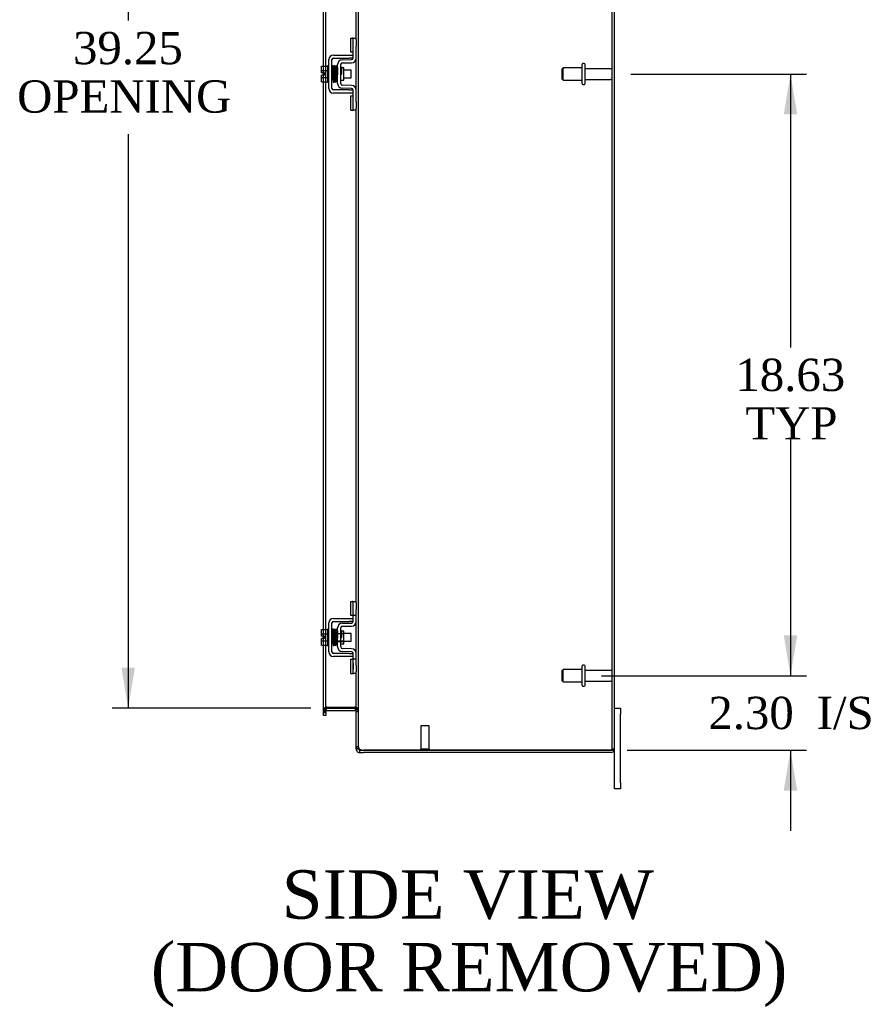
# Model space of a CAD drawing. Header units: inches. Extents: x 20 to 235, y 8 to 159.
# Tile 5 of 9: x 136 to 163, y 45 to 75. Entities that reach past the tile are written whole.
import ezdxf
from ezdxf.enums import TextEntityAlignment as Align

# ---------------------------------------------------------------- set-up
doc = ezdxf.new("R2010")
doc.units = ezdxf.units.IN
doc.header["$MEASUREMENT"] = 0
for name, color, linetype in [('COM42667', 7, 'CONTINUOUS'), ('COM42780', 7, 'CONTINUOUS'), ('COM48447', 7, 'CONTINUOUS'), ('DEFAULT', 7, 'CONTINUOUS'), ('FET07710', 7, 'CONTINUOUS'), ('SCC19011', 7, 'CONTINUOUS'), ('SPR20265', 7, 'CONTINUOUS'), ('STD21878', 7, 'CONTINUOUS'), ('STD26094', 7, 'CONTINUOUS'), ('WAF25035', 7, 'CONTINUOUS')]:
    doc.layers.add(name, color=color, linetype=linetype)
doc.styles.add('SEACAD_TIMES_NEW_ROMAN', font='times.ttf')

# ---------------------------------------------------------------- blocks, each defined once
blk = doc.blocks.new('GDIMGGROUP5')
at = {"layer": 'DEFAULT', "linetype": 'Continuous'}
for points in [[(160.448, 56.209), (160.032, 56.209), (160.24, 54.959)], [(160.448, 51.406), (160.24, 52.656), (160.032, 51.406)]]:
    blk.add_hatch(color=136, dxfattribs=at).paths.add_polyline_path(points)
at = {"layer": 'DEFAULT', "color": 136, "linetype": 'Continuous'}
for p, q in [((160.24, 57.459), (160.24, 54.959)), ((154.388, 54.959), (160.74, 54.959)), ((155.189, 52.656), (160.74, 52.656)), ((160.24, 52.656), (160.24, 50.156))]:
    blk.add_line(p, q, dxfattribs=at)
at = {"layer": 'DEFAULT', "color": 136, "linetype": 'Continuous', "style": 'SEACAD_TIMES_NEW_ROMAN'}
for s, p in [('2.30', (157.698, 54.308)), ('I/S', (161.052, 54.308))]:
    blk.add_text(s, height=1, dxfattribs=at).set_placement(p, align=Align.TOP_LEFT)
blk = doc.blocks.new('GDIMGGROUP6')
at = {"layer": 'DEFAULT', "linetype": 'Continuous'}
for points in [[(160.448, 72.334), (160.24, 73.584), (160.032, 72.334)], [(160.448, 56.209), (160.032, 56.209), (160.24, 54.959)]]:
    blk.add_hatch(color=136, dxfattribs=at).paths.add_polyline_path(points)
at = {"layer": 'DEFAULT', "color": 136, "linetype": 'Continuous'}
for p, q in [((155.297, 73.584), (160.74, 73.584)), ((160.24, 73.584), (160.24, 65.122)), ((160.24, 62.272), (160.24, 54.959)), ((154.388, 54.959), (160.74, 54.959))]:
    blk.add_line(p, q, dxfattribs=at)
at = {"layer": 'DEFAULT', "color": 136, "linetype": 'Continuous', "style": 'SEACAD_TIMES_NEW_ROMAN'}
for s, p in [('18.63', (158.534, 64.772)), ('TYP', (158.842, 63.272))]:
    blk.add_text(s, height=1, dxfattribs=at).set_placement(p, align=Align.TOP_LEFT)
blk = doc.blocks.new('GDIMGGROUP20')
at = {"layer": 'DEFAULT', "linetype": 'Continuous'}
for points in [[(139.533, 91.959), (139.95, 91.959), (139.742, 93.209)], [(139.533, 55.209), (139.742, 53.959), (139.95, 55.209)]]:
    blk.add_hatch(color=136, dxfattribs=at).paths.add_polyline_path(points)
at = {"layer": 'DEFAULT', "color": 136, "linetype": 'Continuous'}
for p, q in [((145.392, 93.209), (139.242, 93.209)), ((139.742, 93.209), (139.742, 75.239)), ((139.742, 71.725), (139.742, 53.959)), ((145.392, 53.959), (139.242, 53.959))]:
    blk.add_line(p, q, dxfattribs=at)
at = {"layer": 'DEFAULT', "color": 136, "linetype": 'Continuous', "style": 'SEACAD_TIMES_NEW_ROMAN'}
for s, p in [('39.25', (138.036, 74.889)), ('OPENING ', (136.306, 73.389))]:
    blk.add_text(s, height=1, dxfattribs=at).set_placement(p, align=Align.TOP_LEFT)

msp = doc.modelspace()

# ---------------------------------------------------------------- linework, layer by layer
at = {"layer": 'COM42667', "color": 7}
for p, q in [((146.095, 74.173), (146.577, 74.173)), ((146.095, 74.078), (146.577, 74.078)), ((146.577, 74.173), (146.702, 74.173)), ((146.702, 74.078), (146.577, 74.078)), ((145.952, 73.138), (145.952, 74.03)), ((146.047, 73.138), (146.047, 74.03)), ((146.577, 73.09), (146.095, 73.09)), ((146.577, 72.995), (146.095, 72.995)), ((146.577, 73.09), (146.702, 73.09)), ((146.702, 72.995), (146.577, 72.995)), ((146.095, 56.735), (146.577, 56.735)), ((146.577, 56.735), (146.702, 56.735)), ((145.952, 55.7), (145.952, 56.592)), ((146.047, 55.7), (146.047, 56.592)), ((146.095, 56.64), (146.577, 56.64)), ((146.702, 56.64), (146.577, 56.64)), ((146.577, 55.652), (146.095, 55.652)), ((146.577, 55.557), (146.095, 55.557)), ((146.577, 55.652), (146.702, 55.652)), ((146.702, 55.557), (146.577, 55.557))]:
    msp.add_line(p, q, dxfattribs=at)
for centre, radius, start, end in [((146.095, 74.03), 0.143, 90, 180), ((146.095, 74.03), 0.048, 90, 180), ((146.095, 73.138), 0.143, 180, 270), ((146.095, 73.138), 0.048, 180, 270), ((146.095, 56.592), 0.143, 90, 180), ((146.095, 56.592), 0.048, 90, 180), ((146.095, 55.7), 0.143, 180, 270), ((146.095, 55.7), 0.048, 180, 270)]:
    msp.add_arc(centre, radius, start, end, dxfattribs=at)
at = {"layer": 'COM42780', "color": 7}
for p, q in [((146.638, 74.262), (146.638, 74.699)), ((146.638, 74.699), (146.688, 74.699)), ((146.702, 74.699), (146.688, 74.699)), ((146.702, 74.449), (146.702, 74.699)), ((146.702, 74.699), (146.797, 74.699)), ((146.702, 74.077), (146.702, 74.449)), ((146.797, 74.653), (146.797, 74.449)), ((146.797, 74.077), (146.797, 74.449)), ((146.688, 74.262), (146.638, 74.262)), ((146.688, 74.262), (146.702, 74.262)), ((146.225, 73.287), (146.225, 73.881)), ((146.32, 73.287), (146.32, 73.881)), ((146.415, 73.779), (146.349, 73.779)), ((146.366, 74.024), (146.655, 74.029)), ((146.367, 73.929), (146.657, 73.934)), ((146.415, 73.389), (146.415, 73.779)), ((146.32, 73.389), (146.415, 73.389)), ((146.657, 73.234), (146.367, 73.239)), ((146.655, 73.139), (146.366, 73.144)), ((146.638, 72.469), (146.638, 72.906)), ((146.638, 72.906), (146.688, 72.906)), ((146.702, 72.906), (146.688, 72.906)), ((146.702, 72.719), (146.702, 73.091)), ((146.797, 72.719), (146.797, 73.091)), ((146.702, 72.469), (146.702, 72.719)), ((146.797, 72.719), (146.797, 72.515)), ((146.638, 72.469), (146.688, 72.469)), ((146.688, 72.469), (146.702, 72.469)), ((146.797, 72.469), (146.702, 72.469)), ((146.638, 56.824), (146.638, 57.261)), ((146.638, 57.261), (146.688, 57.261)), ((146.702, 57.261), (146.688, 57.261)), ((146.702, 57.011), (146.702, 57.261)), ((146.702, 57.261), (146.797, 57.261)), ((146.702, 56.639), (146.702, 57.011)), ((146.705, 56.824), (146.705, 57.261)), ((146.797, 57.215), (146.797, 57.011)), ((146.797, 56.639), (146.797, 57.011)), ((146.688, 56.824), (146.638, 56.824)), ((146.688, 56.824), (146.702, 56.824)), ((146.797, 56.824), (146.702, 56.824)), ((146.225, 55.849), (146.225, 56.443)), ((146.32, 55.849), (146.32, 56.443)), ((146.366, 56.586), (146.655, 56.591)), ((146.367, 56.491), (146.657, 56.496)), ((146.225, 56.271), (146.415, 56.271)), ((146.415, 56.253), (146.225, 56.253)), ((146.349, 56.341), (146.32, 56.341)), ((146.415, 56.341), (146.349, 56.341)), ((146.415, 55.951), (146.415, 56.341)), ((146.225, 56.04), (146.415, 56.04)), ((146.225, 56.021), (146.415, 56.021)), ((146.32, 55.951), (146.415, 55.951)), ((146.657, 55.796), (146.367, 55.801)), ((146.655, 55.701), (146.366, 55.706)), ((146.702, 55.281), (146.702, 55.653)), ((146.797, 55.281), (146.797, 55.653)), ((146.638, 55.031), (146.638, 55.468)), ((146.638, 55.468), (146.688, 55.468)), ((146.702, 55.468), (146.688, 55.468)), ((146.797, 55.468), (146.702, 55.468)), ((146.703, 55.336), (146.702, 55.336)), ((146.703, 55.306), (146.702, 55.306)), ((146.702, 55.031), (146.702, 55.281)), ((146.703, 55.227), (146.702, 55.227)), ((146.703, 55.221), (146.702, 55.221)), ((146.703, 55.196), (146.702, 55.196)), ((146.703, 55.336), (146.703, 55.221)), ((146.703, 55.221), (146.703, 55.196)), ((146.703, 55.196), (146.703, 55.163)), ((146.705, 55.031), (146.705, 55.468)), ((146.797, 55.281), (146.797, 55.077)), ((146.638, 55.031), (146.688, 55.031)), ((146.688, 55.031), (146.702, 55.031)), ((146.703, 55.163), (146.702, 55.163)), ((146.797, 55.031), (146.702, 55.031))]:
    msp.add_line(p, q, dxfattribs=at)
for centre, radius, start, end in [((146.654, 74.077), 0.048, 271, 0), ((146.654, 74.077), 0.143, 271, 0), ((146.368, 73.881), 0.143, 91, 180), ((146.368, 73.881), 0.048, 91, 180), ((146.368, 73.287), 0.143, 180, 269), ((146.368, 73.287), 0.048, 180, 269), ((146.654, 73.091), 0.143, 0, 89), ((146.654, 73.091), 0.048, 0, 89), ((146.368, 56.443), 0.143, 91, 180), ((146.368, 56.443), 0.048, 91, 180), ((146.654, 56.639), 0.048, 271, 0), ((146.654, 56.639), 0.143, 271, 0), ((146.368, 55.849), 0.143, 180, 269), ((146.368, 55.849), 0.048, 180, 269), ((146.654, 55.653), 0.143, 0, 89), ((146.654, 55.653), 0.048, 0, 89)]:
    msp.add_arc(centre, radius, start, end, dxfattribs=at)
at = {"layer": 'COM48447', "color": 7}
for p, q in [((146.869, 52.761), (146.869, 94.407)), ((154.725, 52.692), (154.725, 94.476)), ((154.797, 52.692), (154.797, 94.476)), ((146.797, 74.653), (146.797, 89.953)), ((145.784, 73.825), (145.784, 77.577)), ((145.856, 73.825), (145.856, 77.562)), ((146.797, 73.091), (146.797, 74.077)), ((145.784, 73.618), (145.784, 73.825)), ((145.856, 73.343), (145.856, 73.825)), ((145.784, 73.55), (145.784, 73.618)), ((145.784, 73.343), (145.784, 73.55)), ((145.784, 56.387), (145.784, 73.343)), ((145.856, 56.387), (145.856, 73.343)), ((146.797, 57.215), (146.797, 72.515)), ((145.784, 56.18), (145.784, 56.387)), ((145.856, 55.905), (145.856, 56.387)), ((146.797, 55.653), (146.797, 56.639)), ((145.784, 56.112), (145.784, 56.18)), ((145.784, 55.905), (145.784, 56.112)), ((145.784, 53.864), (145.784, 55.905)), ((145.856, 53.864), (145.856, 55.905)), ((146.797, 52.761), (146.797, 55.077)), ((145.88, 53.984), (145.856, 53.984)), ((145.862, 53.936), (145.856, 53.953)), ((145.892, 53.984), (145.88, 53.984)), ((145.892, 53.984), (146.761, 53.984)), ((145.892, 53.959), (146.761, 53.959)), ((146.771, 53.984), (146.761, 53.984)), ((146.771, 53.984), (146.791, 53.984)), ((146.771, 53.886), (146.789, 53.948)), ((146.789, 53.948), (146.791, 53.955)), ((145.856, 53.899), (145.784, 53.899)), ((145.784, 53.824), (145.784, 53.864)), ((145.856, 53.851), (145.784, 53.851)), ((145.784, 53.8), (145.784, 53.824)), ((145.784, 53.824), (145.856, 53.824)), ((145.784, 53.729), (145.784, 53.8)), ((145.856, 53.729), (145.784, 53.729)), ((145.856, 53.824), (145.856, 53.864)), ((145.856, 53.824), (145.856, 53.8)), ((145.856, 53.8), (145.856, 53.729)), ((145.88, 53.885), (145.862, 53.936)), ((145.892, 53.887), (146.761, 53.887)), ((146.797, 53.91), (146.869, 53.91)), ((146.797, 53.851), (146.869, 53.851)), ((146.869, 52.761), (146.797, 52.761)), ((146.797, 52.692), (146.797, 52.761)), ((146.869, 52.761), (146.875, 52.729)), ((146.869, 52.761), (146.869, 52.692)), ((146.869, 52.692), (146.797, 52.692)), ((146.875, 52.673), (146.869, 52.692)), ((146.905, 52.656), (146.905, 52.584)), ((146.905, 52.656), (147.023, 52.656)), ((146.905, 52.584), (147.023, 52.584)), ((147.023, 52.656), (154.689, 52.656)), ((154.689, 52.656), (147.023, 52.656)), ((154.689, 52.584), (147.023, 52.584)), ((154.689, 52.656), (154.791, 52.656)), ((154.791, 52.656), (154.689, 52.656)), ((154.725, 52.692), (154.797, 52.692))]:
    msp.add_line(p, q, dxfattribs=at)
for centre, radius, start, end in [((145.892, 53.851), 0.108, 109.782, 180), ((146.045, 53.892), 0.189, 150.8133, 177.7601), ((145.892, 53.851), 0.108, 103.0174, 109.7821), ((145.892, 53.851), 0.108, 90, 103.0174), ((146.761, 53.851), 0.108, 73.7796, 90), ((146.655, 53.902), 0.142, 3.3442, 35.3106), ((146.761, 53.851), 0.108, 0, 73.7796), ((145.892, 53.851), 0.036, 109.7821, 179.9999), ((145.892, 53.851), 0.036, 90, 109.7821), ((146.761, 53.851), 0.036, 73.7796, 90), ((146.761, 53.851), 0.036, 0.0001, 73.7795), ((146.845, 52.765), 0.0479, 184.8578, 230.2027), ((146.966, 52.761), 0.0967, 199.5275, 231.0208), ((146.906, 52.692), 0.109, 180.0913, 212.5518), ((146.905, 52.692), 0.108, 212.6431, 270), ((146.905, 52.692), 0.036, 212.6431, 270), ((147.023, 52.906), 0.25, 241.8454, 270), ((154.689, 52.692), 0.036, 270, 0), ((154.689, 52.692), 0.108, 270, 340.5288), ((154.689, 52.692), 0.108, 340.5288, 360)]:
    msp.add_arc(centre, radius, start, end, dxfattribs=at)
for major_axis, start_param in [((-0.036, 0), 1.570796), ((-0.108, 0), 2.801756)]:
    msp.add_ellipse((154.689, 52.692), major_axis=major_axis, ratio=0.997813, start_param=start_param, end_param=3.141593, dxfattribs=at)
for points, knots in [([(145.856, 53.984), (145.845, 53.977), (145.835, 53.97), (145.818, 53.956), (145.81, 53.949), (145.797, 53.935), (145.792, 53.928), (145.786, 53.914), (145.784, 53.906), (145.784, 53.899)], [0, 0, 0, 0, 0.25, 0.25, 0.5, 0.5, 0.75, 0.75, 1, 1, 1, 1]), ([(146.869, 53.91), (146.869, 53.916), (146.867, 53.922), (146.86, 53.935), (146.854, 53.941), (146.841, 53.953), (146.832, 53.959), (146.813, 53.972), (146.802, 53.978), (146.791, 53.984)], [0, 0, 0, 0, 0.25, 0.25, 0.5, 0.5, 0.75, 0.75, 1, 1, 1, 1]), ([(146.814, 52.729), (146.815, 52.728), (146.818, 52.725), (146.821, 52.722), (146.825, 52.719), (146.83, 52.716), (146.835, 52.713), (146.84, 52.711), (146.845, 52.708), (146.853, 52.704), (146.863, 52.7), (146.875, 52.695), (146.886, 52.692), (146.895, 52.689), (146.902, 52.687), (146.905, 52.686)], [0, 0, 0, 0, 0.058508, 0.117588, 0.177234, 0.23744, 0.298196, 0.359495, 0.421327, 0.483683, 0.609872, 0.738031, 0.824554, 0.911887, 1, 1, 1, 1])]:
    msp.add_open_spline(points, degree=3, knots=knots, dxfattribs=at)
at = {"layer": 'FET07710', "color": 7}
for p, q in [((154.797, 53.959), (154.984, 53.959)), ((154.984, 53.959), (154.984, 53.772)), ((154.984, 51.647), (154.984, 53.772)), ((154.797, 51.647), (154.797, 52.692)), ((154.797, 51.459), (154.797, 51.647)), ((154.984, 51.647), (154.984, 51.459)), ((154.984, 51.459), (154.797, 51.459))]:
    msp.add_line(p, q, dxfattribs=at)
at = {"layer": 'SCC19011', "color": 7}
for p, q in [((145.726, 73.825), (145.907, 73.825)), ((145.726, 73.693), (145.726, 73.825)), ((145.726, 73.693), (145.907, 73.693)), ((145.726, 73.618), (145.726, 73.693)), ((145.821, 73.618), (145.726, 73.618)), ((145.726, 73.475), (145.726, 73.55)), ((145.821, 73.55), (145.726, 73.55)), ((145.726, 73.475), (145.907, 73.475)), ((145.726, 73.343), (145.726, 73.475)), ((145.821, 73.55), (145.821, 73.618)), ((146.07, 73.706), (146.047, 73.706)), ((146.047, 73.462), (146.078, 73.462)), ((146.12, 73.706), (146.105, 73.706)), ((146.113, 73.462), (146.129, 73.462)), ((146.17, 73.706), (146.155, 73.706)), ((146.164, 73.462), (146.179, 73.462)), ((146.219, 73.706), (146.205, 73.706)), ((146.214, 73.462), (146.225, 73.462)), ((146.639, 73.706), (146.415, 73.706)), ((146.415, 73.462), (146.639, 73.462)), ((146.639, 73.462), (146.639, 73.706)), ((145.726, 73.343), (145.907, 73.343)), ((145.726, 56.387), (145.907, 56.387)), ((145.726, 56.255), (145.726, 56.387)), ((145.726, 56.255), (145.907, 56.255)), ((145.726, 56.18), (145.726, 56.255)), ((145.821, 56.18), (145.726, 56.18)), ((145.726, 56.037), (145.726, 56.112)), ((145.821, 56.112), (145.726, 56.112)), ((145.821, 56.112), (145.821, 56.18)), ((146.07, 56.268), (146.047, 56.268)), ((146.12, 56.268), (146.105, 56.268)), ((146.17, 56.268), (146.155, 56.268)), ((146.219, 56.268), (146.205, 56.268)), ((146.639, 56.268), (146.415, 56.268)), ((146.639, 56.024), (146.639, 56.268)), ((145.726, 56.037), (145.907, 56.037)), ((145.726, 55.905), (145.726, 56.037)), ((145.726, 55.905), (145.907, 55.905)), ((146.047, 56.024), (146.078, 56.024)), ((146.113, 56.024), (146.129, 56.024)), ((146.164, 56.024), (146.179, 56.024)), ((146.214, 56.024), (146.225, 56.024)), ((146.415, 56.024), (146.639, 56.024))]:
    msp.add_line(p, q, dxfattribs=at)
at = {"layer": 'SPR20265', "color": 7}
for p, q in [((146.324, 73.584), (146.359, 73.584)), ((146.324, 56.146), (146.359, 56.146))]:
    msp.add_line(p, q, dxfattribs=at)
for centre, radius, start, end in [((151.028, 73.405), 4.985, 175.1825, 176.5376), ((146.179, 73.809), 0.0181, 0.2962, 180.6354), ((150.997, 73.406), 4.919, 179.5796, 179.9446), ((151.028, 55.967), 4.985, 175.1825, 176.5376), ((146.179, 56.371), 0.0181, 0.2962, 180.6354), ((150.997, 55.968), 4.919, 179.5796, 179.9446)]:
    msp.add_arc(centre, radius, start, end, dxfattribs=at)
for centre, major_axis, start_param, end_param in [((146.06, 73.412), (0.0175, 0), 0, 2.474646), ((146.06, 73.412), (0.0175, 0), 3.808539, 6.283185), ((146.06, 55.974), (-0.0175, 0), 0.666946, 5.616239)]:
    msp.add_ellipse(centre, major_axis=major_axis, ratio=0.707107, start_param=start_param, end_param=end_param, dxfattribs=at)
for points, knots in [([(146.096, 73.825), (146.096, 73.826), (146.096, 73.827), (146.096, 73.83), (146.095, 73.833), (146.093, 73.835), (146.091, 73.838), (146.088, 73.84), (146.085, 73.841), (146.08, 73.842), (146.074, 73.842), (146.067, 73.838), (146.061, 73.83), (146.06, 73.824), (146.06, 73.82)], [0, 0, 0, 0, 0.03948, 0.078027, 0.11705, 0.157795, 0.20119, 0.247813, 0.297965, 0.351797, 0.472995, 0.624898, 0.803476, 1, 1, 1, 1]), ([(146.062, 73.821), (146.062, 73.821), (146.063, 73.82), (146.065, 73.801), (146.067, 73.766), (146.069, 73.725), (146.071, 73.684), (146.072, 73.646), (146.073, 73.613), (146.074, 73.586), (146.075, 73.56), (146.076, 73.53), (146.077, 73.495), (146.079, 73.455), (146.08, 73.414), (146.082, 73.378), (146.085, 73.35), (146.086, 73.347), (146.087, 73.346)], [0.0402294, 0.0402294, 0.0402294, 0.0402294, 0.0962651, 0.1836152, 0.2619538, 0.3312786, 0.3915016, 0.442594, 0.4845239, 0.5172899, 0.5463931, 0.5841023, 0.6308517, 0.6866387, 0.7514677, 0.8253147, 0.9081399, 0.9951321, 0.9951321, 0.9951321, 0.9951321]), ([(146.121, 73.349), (146.121, 73.35), (146.119, 73.354), (146.117, 73.38), (146.115, 73.416), (146.114, 73.456), (146.112, 73.495), (146.111, 73.53), (146.11, 73.56), (146.109, 73.586), (146.108, 73.613), (146.107, 73.646), (146.106, 73.685), (146.104, 73.727), (146.102, 73.769), (146.1, 73.805), (146.098, 73.826), (146.097, 73.827), (146.096, 73.827)], [0.007956, 0.007956, 0.007956, 0.007956, 0.0902869, 0.171964, 0.2449933, 0.3092617, 0.364675, 0.4111808, 0.4487353, 0.4777397, 0.5104186, 0.5522907, 0.6034131, 0.6638342, 0.7336337, 0.8128446, 0.9016052, 0.9648764, 0.9648764, 0.9648764, 0.9648764]), ([(146.111, 73.82), (146.11, 73.817), (146.109, 73.804), (146.106, 73.772), (146.105, 73.742), (146.104, 73.725), (146.104, 73.723)], [0.0980811, 0.0980811, 0.0980811, 0.0980811, 0.1865995, 0.265558, 0.3350739, 0.3442741, 0.3442741, 0.3442741, 0.3442741]), ([(146.149, 73.809), (146.148, 73.815), (146.147, 73.822), (146.14, 73.83), (146.135, 73.833), (146.13, 73.834), (146.126, 73.834), (146.123, 73.833), (146.119, 73.831), (146.116, 73.828), (146.114, 73.824), (146.113, 73.82), (146.112, 73.818), (146.112, 73.816)], [0, 0, 0, 0, 0.337377, 0.476585, 0.593946, 0.643993, 0.690857, 0.738213, 0.787078, 0.837877, 0.890521, 0.944659, 1, 1, 1, 1]), ([(146.113, 73.812), (146.114, 73.804), (146.116, 73.791), (146.118, 73.742), (146.121, 73.676), (146.124, 73.598), (146.126, 73.531), (146.128, 73.48), (146.129, 73.444), (146.131, 73.413), (146.132, 73.388), (146.134, 73.368), (146.135, 73.361), (146.135, 73.357)], [0, 0, 0, 0, 0.114294, 0.231558, 0.351881, 0.475184, 0.601502, 0.666038, 0.73132, 0.797347, 0.864154, 0.931706, 1, 1, 1, 1]), ([(146.17, 73.36), (146.169, 73.366), (146.168, 73.379), (146.165, 73.426), (146.162, 73.49), (146.16, 73.567), (146.157, 73.635), (146.156, 73.686), (146.154, 73.722), (146.153, 73.755), (146.151, 73.781), (146.15, 73.802), (146.149, 73.81), (146.148, 73.814)], [0, 0, 0, 0, 0.112746, 0.228925, 0.348457, 0.471495, 0.597916, 0.662714, 0.728399, 0.794948, 0.862394, 0.930748, 1, 1, 1, 1]), ([(146.162, 73.811), (146.161, 73.809), (146.159, 73.804), (146.157, 73.776), (146.155, 73.745), (146.154, 73.725), (146.154, 73.719)], [0, 0, 0, 0, 0.0919668, 0.1748964, 0.2488402, 0.2783531, 0.2783531, 0.2783531, 0.2783531]), ([(146.162, 73.807), (146.163, 73.806), (146.164, 73.803), (146.166, 73.776), (146.168, 73.742), (146.17, 73.704), (146.171, 73.666), (146.172, 73.633), (146.173, 73.605), (146.174, 73.581), (146.175, 73.555), (146.176, 73.525), (146.178, 73.489), (146.179, 73.45), (146.181, 73.412), (146.183, 73.379), (146.185, 73.361), (146.187, 73.36), (146.187, 73.36)], [0.0030122, 0.0030122, 0.0030122, 0.0030122, 0.091022, 0.173244, 0.246649, 0.3111806, 0.366841, 0.4136386, 0.4515377, 0.480786, 0.5130298, 0.5545547, 0.6053918, 0.6655607, 0.7350558, 0.813926, 0.9022499, 0.9590084, 0.9590084, 0.9590084, 0.9590084]), ([(146.221, 73.367), (146.221, 73.367), (146.22, 73.368), (146.218, 73.384), (146.216, 73.415), (146.214, 73.452), (146.213, 73.49), (146.211, 73.525), (146.21, 73.555), (146.209, 73.581), (146.208, 73.605), (146.207, 73.633), (146.206, 73.667), (146.205, 73.704), (146.203, 73.743), (146.201, 73.778), (146.199, 73.806), (146.197, 73.809), (146.196, 73.811)], [0.0480093, 0.0480093, 0.0480093, 0.0480093, 0.0949166, 0.1813907, 0.2591689, 0.3281055, 0.3880809, 0.4389475, 0.4806068, 0.513005, 0.5424172, 0.5805587, 0.6277127, 0.6838883, 0.749147, 0.8235602, 0.9071555, 1, 1, 1, 1]), ([(146.225, 73.819), (146.223, 73.818), (146.22, 73.817), (146.214, 73.812), (146.211, 73.805), (146.209, 73.794), (146.207, 73.769), (146.205, 73.738), (146.204, 73.718), (146.204, 73.714)], [0.5124949, 0.5124949, 0.5124949, 0.5124949, 0.5179414, 0.5252825, 0.5427797, 0.5635197, 0.6073984, 0.6548465, 0.6651182, 0.6651182, 0.6651182, 0.6651182]), ([(146.215, 73.788), (146.215, 73.788), (146.215, 73.787), (146.216, 73.776), (146.217, 73.752), (146.219, 73.712), (146.221, 73.671), (146.222, 73.63), (146.224, 73.591), (146.225, 73.566), (146.225, 73.557)], [0.5353084, 0.5353084, 0.5353084, 0.5353084, 0.5442341, 0.5647196, 0.6085363, 0.6562102, 0.6837797, 0.7157656, 0.752175, 0.7726485, 0.7726485, 0.7726485, 0.7726485]), ([(146.347, 73.786), (146.347, 73.787), (146.346, 73.79), (146.345, 73.794), (146.343, 73.798), (146.339, 73.8), (146.336, 73.802), (146.331, 73.804), (146.326, 73.803), (146.322, 73.802), (146.32, 73.801)], [0, 0, 0, 0, 0.0589773, 0.1211115, 0.1849679, 0.2490189, 0.31194, 0.3728411, 0.4898099, 0.5959107, 0.5959107, 0.5959107, 0.5959107]), ([(146.359, 73.584), (146.359, 73.599), (146.357, 73.625), (146.356, 73.666), (146.354, 73.702), (146.352, 73.734), (146.351, 73.76), (146.349, 73.778), (146.348, 73.788), (146.347, 73.788), (146.346, 73.788)], [0, 0, 0, 0, 0.1236932, 0.2477957, 0.3722334, 0.4970307, 0.6222178, 0.7477992, 0.8737106, 0.9604174, 0.9604174, 0.9604174, 0.9604174]), ([(146.172, 73.354), (146.173, 73.357), (146.175, 73.37), (146.177, 73.403), (146.178, 73.433), (146.179, 73.449), (146.179, 73.452)], [0.09883, 0.09883, 0.09883, 0.09883, 0.1878535, 0.2672072, 0.3370622, 0.3488919, 0.3488919, 0.3488919, 0.3488919]), ([(146.32, 73.681), (146.32, 73.676), (146.321, 73.658), (146.322, 73.625), (146.324, 73.599), (146.324, 73.584)], [0.6947964, 0.6947964, 0.6947964, 0.6947964, 0.7496304, 0.874808, 1, 1, 1, 1]), ([(146.086, 73.347), (146.086, 73.346), (146.087, 73.343), (146.088, 73.339), (146.09, 73.336), (146.094, 73.332), (146.101, 73.33), (146.108, 73.33), (146.114, 73.332), (146.119, 73.337), (146.122, 73.343), (146.122, 73.346), (146.122, 73.348)], [0, 0, 0, 0, 0.065589, 0.134096, 0.204, 0.273642, 0.405923, 0.527776, 0.652215, 0.775569, 0.89228, 1, 1, 1, 1]), ([(146.122, 73.346), (146.123, 73.349), (146.124, 73.354), (146.126, 73.385), (146.128, 73.418), (146.129, 73.44), (146.129, 73.447)], [0, 0, 0, 0, 0.0928449, 0.1764674, 0.250932, 0.2834425, 0.2834425, 0.2834425, 0.2834425]), ([(146.135, 73.362), (146.135, 73.356), (146.136, 73.35), (146.143, 73.342), (146.149, 73.339), (146.153, 73.338), (146.157, 73.338), (146.161, 73.339), (146.164, 73.341), (146.167, 73.344), (146.169, 73.348), (146.171, 73.352), (146.171, 73.354), (146.171, 73.356)], [0, 0, 0, 0, 0.324319, 0.462115, 0.581304, 0.633213, 0.682431, 0.732423, 0.783847, 0.836789, 0.89085, 0.94542, 1, 1, 1, 1]), ([(146.187, 73.363), (146.187, 73.362), (146.187, 73.361), (146.188, 73.358), (146.189, 73.355), (146.19, 73.352), (146.192, 73.35), (146.195, 73.348), (146.198, 73.347), (146.203, 73.346), (146.209, 73.346), (146.216, 73.35), (146.222, 73.359), (146.223, 73.365), (146.223, 73.369)], [0, 0, 0, 0, 0.039675, 0.078069, 0.116606, 0.156607, 0.199119, 0.244855, 0.294249, 0.347558, 0.468612, 0.621309, 0.801496, 1, 1, 1, 1]), ([(146.223, 73.365), (146.223, 73.368), (146.224, 73.372), (146.225, 73.38), (146.225, 73.384)], [0, 0, 0, 0, 0.03059774, 0.0478168, 0.0478168, 0.0478168, 0.0478168]), ([(146.321, 73.374), (146.321, 73.375), (146.323, 73.38), (146.324, 73.384), (146.324, 73.388)], [0.53898294, 0.53898294, 0.53898294, 0.53898294, 0.54759814, 0.56763313, 0.56763313, 0.56763313, 0.56763313]), ([(146.096, 56.387), (146.096, 56.388), (146.096, 56.389), (146.096, 56.392), (146.095, 56.395), (146.093, 56.397), (146.091, 56.4), (146.088, 56.402), (146.085, 56.403), (146.08, 56.404), (146.074, 56.404), (146.067, 56.4), (146.061, 56.392), (146.06, 56.386), (146.06, 56.382)], [0, 0, 0, 0, 0.03948, 0.078027, 0.11705, 0.157795, 0.20119, 0.247813, 0.297965, 0.351797, 0.472995, 0.624898, 0.803476, 1, 1, 1, 1]), ([(146.121, 55.911), (146.121, 55.912), (146.119, 55.916), (146.117, 55.942), (146.115, 55.978), (146.114, 56.018), (146.112, 56.057), (146.111, 56.092), (146.11, 56.122), (146.109, 56.148), (146.108, 56.175), (146.107, 56.208), (146.106, 56.247), (146.104, 56.289), (146.102, 56.331), (146.1, 56.367), (146.098, 56.388), (146.097, 56.389), (146.096, 56.389)], [0.007956, 0.007956, 0.007956, 0.007956, 0.0902869, 0.171964, 0.2449933, 0.3092617, 0.364675, 0.4111808, 0.4487353, 0.4777397, 0.5104186, 0.5522907, 0.6034131, 0.6638342, 0.7336337, 0.8128446, 0.9016052, 0.9648764, 0.9648764, 0.9648764, 0.9648764]), ([(146.149, 56.371), (146.148, 56.377), (146.147, 56.384), (146.14, 56.392), (146.135, 56.395), (146.13, 56.396), (146.126, 56.396), (146.123, 56.395), (146.119, 56.393), (146.116, 56.39), (146.114, 56.386), (146.113, 56.382), (146.112, 56.38), (146.112, 56.378)], [0, 0, 0, 0, 0.337377, 0.476585, 0.593946, 0.643993, 0.690857, 0.738213, 0.787078, 0.837877, 0.890521, 0.944659, 1, 1, 1, 1]), ([(146.062, 56.383), (146.062, 56.383), (146.063, 56.382), (146.065, 56.363), (146.067, 56.328), (146.069, 56.287), (146.071, 56.246), (146.072, 56.208), (146.073, 56.175), (146.074, 56.148), (146.075, 56.122), (146.076, 56.092), (146.077, 56.057), (146.079, 56.017), (146.08, 55.976), (146.082, 55.94), (146.085, 55.912), (146.086, 55.909), (146.087, 55.908)], [0.0402294, 0.0402294, 0.0402294, 0.0402294, 0.0962651, 0.1836152, 0.2619538, 0.3312786, 0.3915016, 0.442594, 0.4845239, 0.5172899, 0.5463931, 0.5841023, 0.6308517, 0.6866387, 0.7514677, 0.8253147, 0.9081399, 0.9951321, 0.9951321, 0.9951321, 0.9951321]), ([(146.111, 56.382), (146.11, 56.379), (146.109, 56.366), (146.106, 56.334), (146.105, 56.304), (146.104, 56.287), (146.104, 56.285)], [0.0980811, 0.0980811, 0.0980811, 0.0980811, 0.1865995, 0.265558, 0.3350739, 0.3442741, 0.3442741, 0.3442741, 0.3442741]), ([(146.113, 56.374), (146.114, 56.366), (146.116, 56.353), (146.118, 56.304), (146.121, 56.238), (146.124, 56.16), (146.126, 56.093), (146.128, 56.042), (146.129, 56.006), (146.131, 55.975), (146.132, 55.95), (146.134, 55.93), (146.135, 55.923), (146.135, 55.919)], [0, 0, 0, 0, 0.114294, 0.231558, 0.351881, 0.475184, 0.601502, 0.666038, 0.73132, 0.797347, 0.864154, 0.931706, 1, 1, 1, 1]), ([(146.17, 55.922), (146.169, 55.928), (146.168, 55.941), (146.165, 55.988), (146.162, 56.052), (146.16, 56.129), (146.157, 56.197), (146.156, 56.248), (146.154, 56.284), (146.153, 56.317), (146.151, 56.343), (146.15, 56.364), (146.149, 56.372), (146.148, 56.376)], [0, 0, 0, 0, 0.112746, 0.228925, 0.348457, 0.471495, 0.597916, 0.662714, 0.728399, 0.794948, 0.862394, 0.930748, 1, 1, 1, 1]), ([(146.162, 56.373), (146.161, 56.371), (146.159, 56.366), (146.157, 56.338), (146.155, 56.307), (146.154, 56.287), (146.154, 56.281)], [0, 0, 0, 0, 0.0919668, 0.1748964, 0.2488402, 0.2783531, 0.2783531, 0.2783531, 0.2783531]), ([(146.162, 56.369), (146.163, 56.368), (146.164, 56.365), (146.166, 56.338), (146.168, 56.304), (146.17, 56.266), (146.171, 56.228), (146.172, 56.195), (146.173, 56.167), (146.174, 56.143), (146.175, 56.117), (146.176, 56.087), (146.178, 56.051), (146.179, 56.012), (146.181, 55.974), (146.183, 55.941), (146.185, 55.923), (146.187, 55.922), (146.187, 55.922)], [0.0030122, 0.0030122, 0.0030122, 0.0030122, 0.091022, 0.173244, 0.246649, 0.3111806, 0.366841, 0.4136386, 0.4515377, 0.480786, 0.5130298, 0.5545547, 0.6053918, 0.6655607, 0.7350558, 0.813926, 0.9022499, 0.9590084, 0.9590084, 0.9590084, 0.9590084]), ([(146.221, 55.929), (146.221, 55.929), (146.22, 55.93), (146.218, 55.946), (146.216, 55.977), (146.214, 56.014), (146.213, 56.052), (146.211, 56.087), (146.21, 56.117), (146.209, 56.143), (146.208, 56.167), (146.207, 56.195), (146.206, 56.229), (146.205, 56.266), (146.203, 56.305), (146.201, 56.34), (146.199, 56.368), (146.197, 56.371), (146.196, 56.373)], [0.0480093, 0.0480093, 0.0480093, 0.0480093, 0.0949166, 0.1813907, 0.2591689, 0.3281055, 0.3880809, 0.4389475, 0.4806068, 0.513005, 0.5424172, 0.5805587, 0.6277127, 0.6838883, 0.749147, 0.8235602, 0.9071555, 1, 1, 1, 1]), ([(146.225, 56.381), (146.223, 56.38), (146.22, 56.379), (146.214, 56.374), (146.211, 56.367), (146.209, 56.356), (146.207, 56.331), (146.205, 56.3), (146.204, 56.28), (146.204, 56.276)], [0.5124949, 0.5124949, 0.5124949, 0.5124949, 0.5179414, 0.5252825, 0.5427797, 0.5635197, 0.6073984, 0.6548465, 0.6651182, 0.6651182, 0.6651182, 0.6651182]), ([(146.215, 56.35), (146.215, 56.35), (146.215, 56.349), (146.216, 56.338), (146.217, 56.314), (146.219, 56.274), (146.221, 56.233), (146.222, 56.192), (146.224, 56.153), (146.225, 56.128), (146.225, 56.119)], [0.5353084, 0.5353084, 0.5353084, 0.5353084, 0.5442341, 0.5647196, 0.6085363, 0.6562102, 0.6837797, 0.7157656, 0.752175, 0.7726485, 0.7726485, 0.7726485, 0.7726485]), ([(146.347, 56.348), (146.347, 56.349), (146.346, 56.352), (146.345, 56.356), (146.343, 56.36), (146.339, 56.362), (146.336, 56.364), (146.331, 56.366), (146.326, 56.365), (146.322, 56.364), (146.32, 56.363)], [0, 0, 0, 0, 0.0589773, 0.1211115, 0.1849679, 0.2490189, 0.31194, 0.3728411, 0.4898099, 0.5959107, 0.5959107, 0.5959107, 0.5959107]), ([(146.32, 56.243), (146.32, 56.238), (146.321, 56.22), (146.322, 56.187), (146.324, 56.161), (146.324, 56.146)], [0.6947964, 0.6947964, 0.6947964, 0.6947964, 0.7496304, 0.874808, 1, 1, 1, 1]), ([(146.359, 56.146), (146.359, 56.161), (146.357, 56.187), (146.356, 56.228), (146.354, 56.264), (146.352, 56.296), (146.351, 56.322), (146.349, 56.34), (146.348, 56.35), (146.347, 56.35), (146.346, 56.35)], [0, 0, 0, 0, 0.1236932, 0.2477957, 0.3722334, 0.4970307, 0.6222178, 0.7477992, 0.8737106, 0.9604174, 0.9604174, 0.9604174, 0.9604174]), ([(146.086, 55.909), (146.086, 55.908), (146.087, 55.905), (146.088, 55.901), (146.09, 55.898), (146.094, 55.894), (146.101, 55.892), (146.108, 55.892), (146.114, 55.894), (146.119, 55.899), (146.122, 55.905), (146.122, 55.908), (146.122, 55.91)], [0, 0, 0, 0, 0.065589, 0.134096, 0.204, 0.273642, 0.405923, 0.527776, 0.652215, 0.775569, 0.89228, 1, 1, 1, 1]), ([(146.122, 55.908), (146.123, 55.911), (146.124, 55.916), (146.126, 55.947), (146.128, 55.98), (146.129, 56.002), (146.129, 56.009)], [0, 0, 0, 0, 0.0928449, 0.1764674, 0.250932, 0.2834425, 0.2834425, 0.2834425, 0.2834425]), ([(146.135, 55.924), (146.135, 55.918), (146.136, 55.912), (146.143, 55.904), (146.149, 55.901), (146.153, 55.9), (146.157, 55.9), (146.161, 55.901), (146.164, 55.903), (146.167, 55.906), (146.169, 55.91), (146.171, 55.914), (146.171, 55.916), (146.171, 55.918)], [0, 0, 0, 0, 0.324319, 0.462115, 0.581304, 0.633213, 0.682431, 0.732423, 0.783847, 0.836789, 0.89085, 0.94542, 1, 1, 1, 1]), ([(146.172, 55.916), (146.173, 55.919), (146.175, 55.932), (146.177, 55.965), (146.178, 55.995), (146.179, 56.011), (146.179, 56.014)], [0.09883, 0.09883, 0.09883, 0.09883, 0.1878535, 0.2672072, 0.3370622, 0.3488919, 0.3488919, 0.3488919, 0.3488919]), ([(146.187, 55.925), (146.187, 55.924), (146.187, 55.923), (146.188, 55.92), (146.189, 55.917), (146.19, 55.914), (146.192, 55.912), (146.195, 55.91), (146.198, 55.909), (146.203, 55.908), (146.209, 55.908), (146.216, 55.912), (146.222, 55.921), (146.223, 55.927), (146.223, 55.931)], [0, 0, 0, 0, 0.039675, 0.078069, 0.116606, 0.156607, 0.199119, 0.244855, 0.294249, 0.347558, 0.468612, 0.621309, 0.801496, 1, 1, 1, 1]), ([(146.223, 55.927), (146.223, 55.93), (146.224, 55.934), (146.225, 55.942), (146.225, 55.946)], [0, 0, 0, 0, 0.03059774, 0.0478168, 0.0478168, 0.0478168, 0.0478168]), ([(146.321, 55.936), (146.321, 55.937), (146.323, 55.942), (146.324, 55.947), (146.324, 55.95)], [0.53898294, 0.53898294, 0.53898294, 0.53898294, 0.54759814, 0.56807305, 0.56807305, 0.56807305, 0.56807305])]:
    msp.add_open_spline(points, degree=3, knots=knots, dxfattribs=at)
at = {"layer": 'STD21878', "color": 7}
for p, q in [((149.054, 53.406), (148.804, 53.406)), ((148.804, 53.406), (148.804, 52.687)), ((149.054, 52.687), (149.054, 53.406)), ((149.07, 52.687), (148.789, 52.687)), ((148.789, 52.687), (148.789, 52.656)), ((148.789, 52.656), (148.789, 52.656)), ((149.07, 52.656), (149.07, 52.687)), ((149.07, 52.656), (149.07, 52.656))]:
    msp.add_line(p, q, dxfattribs=at)
at = {"layer": 'STD26094', "color": 7}
for p, q in [((153.201, 73.772), (153.163, 73.734)), ((153.201, 73.397), (153.201, 73.772)), ((153.788, 73.772), (153.201, 73.772)), ((153.788, 73.289), (153.788, 73.879)), ((153.858, 73.909), (153.818, 73.909)), ((153.888, 73.289), (153.888, 73.879)), ((153.163, 73.734), (153.163, 73.434)), ((154.665, 73.749), (153.888, 73.749)), ((153.163, 73.434), (153.201, 73.397)), ((153.201, 73.397), (153.788, 73.397)), ((153.818, 73.259), (153.858, 73.259)), ((153.888, 73.419), (154.665, 73.419)), ((153.788, 54.664), (153.788, 55.254)), ((153.858, 55.284), (153.818, 55.284)), ((153.888, 54.664), (153.888, 55.254)), ((153.201, 55.147), (153.163, 55.109)), ((153.163, 55.109), (153.163, 54.809)), ((153.201, 54.772), (153.201, 55.147)), ((153.788, 55.147), (153.201, 55.147)), ((154.665, 55.124), (153.888, 55.124)), ((153.163, 54.809), (153.201, 54.772)), ((153.201, 54.772), (153.788, 54.772)), ((153.818, 54.634), (153.858, 54.634)), ((153.888, 54.794), (154.665, 54.794))]:
    msp.add_line(p, q, dxfattribs=at)
for centre, radius, start, end in [((153.818, 73.879), 0.03, 90, 180), ((153.858, 73.879), 0.03, 0, 90), ((154.665, 73.689), 0.06, 0, 90), ((154.665, 73.479), 0.06, 270, 0), ((153.818, 73.289), 0.03, 180, 270), ((153.858, 73.289), 0.03, 270, 0), ((153.818, 55.254), 0.03, 90, 180), ((153.858, 55.254), 0.03, 0, 90), ((154.665, 55.064), 0.06, 0, 90), ((153.818, 54.664), 0.03, 180, 270), ((153.858, 54.664), 0.03, 270, 0), ((154.665, 54.854), 0.06, 270, 0)]:
    msp.add_arc(centre, radius, start, end, dxfattribs=at)
at = {"layer": 'WAF25035', "color": 7}
for p, q in [((145.907, 73.834), (145.907, 73.334)), ((145.952, 73.834), (145.907, 73.834)), ((145.907, 73.334), (145.952, 73.334)), ((145.907, 56.396), (145.907, 55.896)), ((145.952, 56.396), (145.907, 56.396)), ((145.907, 55.896), (145.952, 55.896))]:
    msp.add_line(p, q, dxfattribs=at)

# ---------------------------------------------------------------- block references
at = {"layer": 'DEFAULT', "color": 7}
for name in ['GDIMGGROUP20', 'GDIMGGROUP6', 'GDIMGGROUP5']:
    msp.add_blockref(name, (0, 0), dxfattribs=at)

# ---------------------------------------------------------------- texts
at = {"layer": 'DEFAULT', "color": 7, "style": 'SEACAD_TIMES_NEW_ROMAN'}
for s, p in [('SIDE VIEW', (144.497, 48.939)), ('(DOOR REMOVED)', (140.445, 46.689))]:
    msp.add_text(s, height=1.5, dxfattribs=at).set_placement(p, align=Align.TOP_LEFT)

doc.saveas('drawing.dxf')
